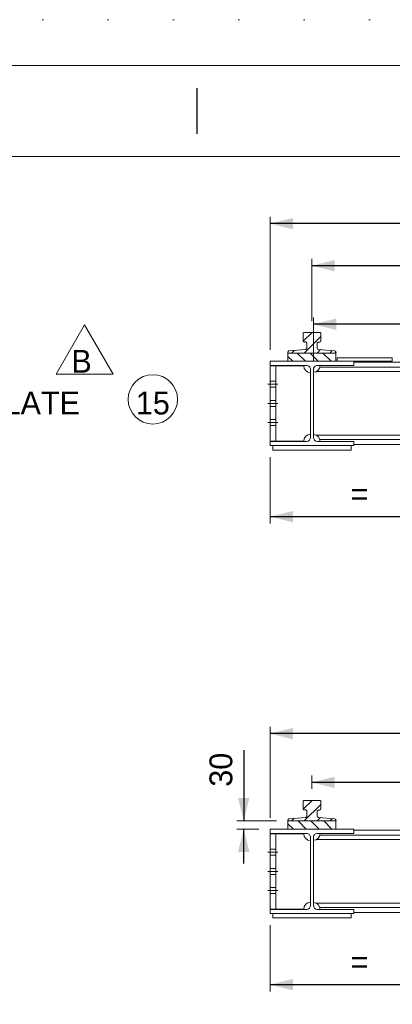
# Model space of a CAD drawing. Header units: millimetres. Extents: x -91343 to -63338, y -767328 to -747548.
# Tile 18 of 42: x -80238 to -78879, y -751139 to -747548. Entities that reach past the tile are written whole.
import ezdxf
from ezdxf.enums import TextEntityAlignment as Align

# ---------------------------------------------------------------- set-up
doc = ezdxf.new("R2010")
doc.units = ezdxf.units.MM
doc.header["$MEASUREMENT"] = 0
for name, pattern in [('DGN Style 1', [238.07239474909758, 0.396127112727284, -237.6762676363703]), ('DGN Style 2', [396.12711272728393, 237.6762676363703, -158.4508450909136]), ('DGN Style 4', [634.1995074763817, 316.9016901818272, -158.4508450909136, 0.396127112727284, -158.4508450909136]), ('DGN Style 5', [277.2889789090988, 118.8381338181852, -158.4508450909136]), ('DGN Style 6', [753.4337684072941, 0.396127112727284, -158.4508450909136, 277.2889789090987, -158.4508450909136, 0.396127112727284, -158.4508450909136])]:
    doc.linetypes.add(name, pattern=pattern)
doc.styles.add('Style-ENGINEERING', font='ENGINEERING.shx')
doc.styles.add('Style-ENGINEERING_0', font='ENGINEERING.shx')
doc.dimstyles.new('MetricMM', dxfattribs={"dimtxt": 3, "dimasz": 3, "dimexe": 1.5, "dimexo": 1.5, "dimgap": 1.5, "dimtad": 1, "dimdec": 0, "dimzin": 7, "dimtxsty": 'Style-ENGINEERING_0', "dimcen": 0.09, "dimclrd": 1, "dimclre": 1, "dimclrt": 7, "dimadec": 0, "dimazin": 3, "dimtfac": 1, "dimtdec": 0, "dimtofl": 0, "dimtmove": 0, "dimatfit": 3, "dimfxl": 1, "dimtzin": 7, "dimlwd": -1, "dimlwe": 0, "dimarcsym": 0})

# ---------------------------------------------------------------- blocks, each defined once
blk = doc.blocks.new('*U570')
blk.add_line((-67.63014625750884, 284.529773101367), (-67.63014625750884, 289.5297731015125))
at = {"color": 7, "linetype": 'Continuous', "lineweight": 0, "flags": 128}
blk.add_lwpolyline([(-415.5468129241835, 292.0297731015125), (415.4531870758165, 292.0297731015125), (415.4531870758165, -291.9702268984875), (-415.5468129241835, -291.9702268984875), (-415.5468129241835, 292.0297731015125)], close=True, dxfattribs=at)
at = {"color": 7, "linetype": 'Continuous', "lineweight": 13, "flags": 128}
blk.add_lwpolyline([(-405.546812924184, 282.029773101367), (405.4531870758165, 282.029773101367), (405.4531870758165, -281.9702268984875), (-405.546812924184, -281.9702268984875), (-405.546812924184, 282.029773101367)], close=True, dxfattribs=at)
blk = doc.blocks.new('H 305x305x97kgm_7')
at = {"color": 7, "linetype": 'Continuous', "lineweight": 0, "extrusion": (0, 0, -1), "flags": 128}
blk.add_lwpolyline([(-304.7999999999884, 1.164153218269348e-10), (-304.7999999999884, 15.40000000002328), (-172.5499999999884, 15.40000000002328, 0.414213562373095), (-157.3499999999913, 30.60000000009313), (-157.3499999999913, 277.2000000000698, 0.414213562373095), (-172.5499999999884, 292.4000000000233), (-304.7999999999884, 292.4000000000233), (-304.7999999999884, 307.8000000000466), (1.455191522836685e-11, 307.8000000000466), (1.455191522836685e-11, 292.4000000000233), (-132.2499999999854, 292.4000000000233, 0.414213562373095), (-147.4499999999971, 277.2000000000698), (-147.4499999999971, 30.60000000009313, 0.414213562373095), (-132.2499999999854, 15.40000000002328), (1.455191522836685e-11, 15.40000000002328), (1.455191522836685e-11, 1.164153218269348e-10), (-304.7999999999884, 1.164153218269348e-10)], format="xyb", close=True, dxfattribs=at)
blk = doc.blocks.new('*D612')
at = {"color": 1, "linetype": 'Continuous', "lineweight": 0, "transparency": 16777216}
for p, q in [((-1832.044195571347, 7084.457269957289), (-1832.044195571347, 7133.352132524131)), ((617.9558044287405, 7084.457269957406), (617.9558044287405, 7133.352132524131))]:
    blk.add_line(p, q, dxfattribs=at)
at = {"color": 1, "linetype": 'Continuous', "transparency": 16777216}
blk.add_line((617.9558044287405, 7108.377132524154), (-1832.044195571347, 7108.377132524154), dxfattribs=at)
at = {"color": 1, "linetype": 'Continuous', "lineweight": 0, "transparency": 16777216}
blk.add_solid([(-1748.794195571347, 7087.564632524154), (-1832.044195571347, 7108.377132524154), (-1748.794195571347, 7129.189632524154)], dxfattribs=at)
at = {"color": 1, "linetype": 'Continuous', "lineweight": 0, "transparency": 16777216, "extrusion": (0, 0, -1)}
blk.add_solid([(-534.7058044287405, 7129.189632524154), (-617.9558044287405, 7108.377132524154), (-534.7058044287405, 7087.564632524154)], dxfattribs=at)
at = {"layer": 'Defpoints', "color": 7, "linetype": 'Continuous', "lineweight": 0, "transparency": 16777216}
for p in [(-1832.044195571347, 7108.377132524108), (-607.044195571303, 7108.377132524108), (-1832.044195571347, 7042.832269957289), (617.9558044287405, 7042.832269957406)]:
    blk.add_point(p, dxfattribs=at)
at = {"color": 7, "linetype": 'Continuous', "lineweight": 0, "transparency": 16777216, "style": 'Style-ENGINEERING'}
blk.add_text('2 450', height=83.25, dxfattribs=at).set_placement((-798.1066040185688, 7191.627132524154), align=Align.MIDDLE_LEFT)
blk = doc.blocks.new('*D613')
at = {"color": 1, "linetype": 'Continuous', "lineweight": 0, "transparency": 16777216}
for p, q in [((-1984.444195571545, 6979.457269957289), (-1984.444195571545, 7311.298747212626)), ((770.3558044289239, 6979.457269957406), (770.3558044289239, 7311.298747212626))]:
    blk.add_line(p, q, dxfattribs=at)
at = {"color": 1, "linetype": 'Continuous', "transparency": 16777216}
blk.add_line((770.3558044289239, 7286.323747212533), (-1984.444195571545, 7286.323747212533), dxfattribs=at)
at = {"color": 1, "linetype": 'Continuous', "lineweight": 0, "transparency": 16777216}
blk.add_solid([(-1901.194195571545, 7265.511247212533), (-1984.444195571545, 7286.323747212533), (-1901.194195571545, 7307.136247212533)], dxfattribs=at)
at = {"color": 1, "linetype": 'Continuous', "lineweight": 0, "transparency": 16777216, "extrusion": (0, 0, -1)}
blk.add_solid([(-687.1058044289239, 7307.136247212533), (-770.3558044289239, 7286.323747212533), (-687.1058044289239, 7265.511247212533)], dxfattribs=at)
at = {"layer": 'Defpoints', "color": 7, "linetype": 'Continuous', "lineweight": 0, "transparency": 16777216}
for p in [(-1984.444195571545, 7286.323747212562), (-607.0441955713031, 7286.323747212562), (-1984.444195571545, 6937.832269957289), (770.3558044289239, 6937.832269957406)]:
    blk.add_point(p, dxfattribs=at)
at = {"color": 7, "linetype": 'Continuous', "lineweight": 0, "transparency": 16777216, "style": 'Style-ENGINEERING'}
blk.add_text('2 755', height=83.25, dxfattribs=at).set_placement((-798.1066040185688, 7369.573747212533), align=Align.MIDDLE_LEFT)
blk = doc.blocks.new('H 305x305x97kgm_9')
at = {"color": 7, "linetype": 'Continuous', "lineweight": 0, "extrusion": (0, 0, -1), "flags": 128}
blk.add_lwpolyline([(-304.7999999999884, 0), (-304.7999999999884, 15.39999999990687), (-172.5499999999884, 15.39999999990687, 0.414213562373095), (-157.3499999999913, 30.59999999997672), (-157.3499999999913, 277.1999999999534, 0.414213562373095), (-172.5499999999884, 292.3999999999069), (-304.7999999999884, 292.3999999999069), (-304.7999999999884, 307.7999999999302), (0, 307.7999999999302), (0, 292.3999999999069), (-132.25, 292.3999999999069, 0.414213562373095), (-147.4499999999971, 277.1999999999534), (-147.4499999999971, 30.59999999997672, 0.414213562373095), (-132.25, 15.39999999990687), (0, 15.39999999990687), (0, 0), (-304.7999999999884, 0)], format="xyb", close=True, dxfattribs=at)
blk = doc.blocks.new('*D616')
at = {"color": 1, "linetype": 'Continuous', "lineweight": 0, "transparency": 16777216}
for p, q in [((-1832.044195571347, 8791.082111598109), (-1832.044195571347, 9017.71721662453)), ((617.9558044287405, 8791.082111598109), (617.9558044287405, 9017.71721662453))]:
    blk.add_line(p, q, dxfattribs=at)
at = {"color": 1, "linetype": 'Continuous', "transparency": 16777216}
blk.add_line((617.9558044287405, 8992.742216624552), (-1832.044195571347, 8992.742216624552), dxfattribs=at)
at = {"color": 1, "linetype": 'Continuous', "lineweight": 0, "transparency": 16777216}
blk.add_solid([(-1748.794195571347, 8971.929716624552), (-1832.044195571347, 8992.742216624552), (-1748.794195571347, 9013.554716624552)], dxfattribs=at)
at = {"color": 1, "linetype": 'Continuous', "lineweight": 0, "transparency": 16777216, "extrusion": (0, 0, -1)}
blk.add_solid([(-534.7058044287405, 9013.554716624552), (-617.9558044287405, 8992.742216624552), (-534.7058044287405, 8971.929716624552)], dxfattribs=at)
at = {"layer": 'Defpoints', "color": 7, "linetype": 'Continuous', "lineweight": 0, "transparency": 16777216}
for p in [(-1832.044195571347, 8992.742216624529), (-607.0441955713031, 8992.742216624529), (-1832.044195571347, 8749.457111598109), (617.9558044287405, 8749.457111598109)]:
    blk.add_point(p, dxfattribs=at)
at = {"color": 7, "linetype": 'Continuous', "lineweight": 0, "transparency": 16777216, "style": 'Style-ENGINEERING'}
blk.add_text('2 450', height=83.25, dxfattribs=at).set_placement((-798.1066040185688, 9075.992216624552), align=Align.MIDDLE_LEFT)
blk = doc.blocks.new('*D617')
at = {"color": 1, "linetype": 'Continuous', "lineweight": 0, "transparency": 16777216}
for p, q in [((-1984.444195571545, 8686.082111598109), (-1984.444195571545, 9171.244555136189)), ((770.3558044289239, 8686.082111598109), (770.3558044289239, 9171.244555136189))]:
    blk.add_line(p, q, dxfattribs=at)
at = {"color": 1, "linetype": 'Continuous', "transparency": 16777216}
blk.add_line((770.3558044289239, 9146.269555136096), (-1984.444195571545, 9146.269555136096), dxfattribs=at)
at = {"color": 1, "linetype": 'Continuous', "lineweight": 0, "transparency": 16777216}
blk.add_solid([(-1901.194195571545, 9125.457055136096), (-1984.444195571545, 9146.269555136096), (-1901.194195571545, 9167.082055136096)], dxfattribs=at)
at = {"color": 1, "linetype": 'Continuous', "lineweight": 0, "transparency": 16777216, "extrusion": (0, 0, -1)}
blk.add_solid([(-687.1058044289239, 9167.082055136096), (-770.3558044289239, 9146.269555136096), (-687.1058044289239, 9125.457055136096)], dxfattribs=at)
at = {"layer": 'Defpoints', "color": 7, "linetype": 'Continuous', "lineweight": 0, "transparency": 16777216}
for p in [(-1984.444195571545, 9146.26955513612), (-607.0441955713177, 9146.26955513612), (-1984.444195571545, 8644.457111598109), (770.3558044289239, 8644.457111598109)]:
    blk.add_point(p, dxfattribs=at)
at = {"color": 7, "linetype": 'Continuous', "lineweight": 0, "transparency": 16777216, "style": 'Style-ENGINEERING'}
blk.add_text('2 755', height=83.25, dxfattribs=at).set_placement((-798.1066040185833, 9229.519555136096), align=Align.MIDDLE_LEFT)
blk = doc.blocks.new('*D660')
at = {"color": 1, "linetype": 'Continuous', "lineweight": 0, "transparency": 16777216}
for p, q in [((-1827.094195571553, 8645.682111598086), (-1827.094195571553, 8804.189878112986)), ((613.0058044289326, 8645.682111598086), (613.0058044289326, 8804.189878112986))]:
    blk.add_line(p, q, dxfattribs=at)
at = {"color": 1, "linetype": 'Continuous', "transparency": 16777216}
blk.add_line((613.0058044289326, 8779.214878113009), (-1827.094195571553, 8779.214878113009), dxfattribs=at)
at = {"color": 1, "linetype": 'Continuous', "lineweight": 0, "transparency": 16777216}
blk.add_solid([(-1743.844195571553, 8758.402378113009), (-1827.094195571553, 8779.214878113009), (-1743.844195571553, 8800.027378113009)], dxfattribs=at)
at = {"color": 1, "linetype": 'Continuous', "lineweight": 0, "transparency": 16777216, "extrusion": (0, 0, -1)}
blk.add_solid([(-529.7558044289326, 8800.027378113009), (-613.0058044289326, 8779.214878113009), (-529.7558044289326, 8758.402378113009)], dxfattribs=at)
at = {"layer": 'Defpoints', "color": 7, "linetype": 'Continuous', "lineweight": 0, "transparency": 16777216}
for p in [(-1827.094195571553, 8779.214878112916), (-607.0441955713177, 8779.214878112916), (-1827.094195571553, 8604.057111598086), (613.0058044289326, 8604.057111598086)]:
    blk.add_point(p, dxfattribs=at)
at = {"color": 7, "linetype": 'Continuous', "lineweight": 0, "transparency": 16777216, "style": 'Style-ENGINEERING'}
blk.add_text('2 440', height=83.25, dxfattribs=at).set_placement((-798.1066040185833, 8862.464878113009), align=Align.MIDDLE_LEFT)
blk = doc.blocks.new('*D779')
at = {"color": 1, "linetype": 'Continuous', "lineweight": 0, "transparency": 16777216}
for p, q in [((-1357.044195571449, 6668.306762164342), (-1357.044195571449, 6346.045985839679)), ((-1984.444195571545, 6588.407269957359), (-1984.444195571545, 6346.045985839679))]:
    blk.add_line(p, q, dxfattribs=at)
at = {"color": 1, "linetype": 'Continuous', "transparency": 16777216}
blk.add_line((-1984.444195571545, 6371.020985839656), (-1357.044195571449, 6371.020985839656), dxfattribs=at)
at = {"color": 1, "linetype": 'Continuous', "lineweight": 0, "transparency": 16777216}
blk.add_solid([(-1901.194195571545, 6350.208485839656), (-1984.444195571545, 6371.020985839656), (-1901.194195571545, 6391.833485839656)], dxfattribs=at)
at = {"color": 1, "linetype": 'Continuous', "lineweight": 0, "transparency": 16777216, "extrusion": (0, 0, -1)}
blk.add_solid([(1440.294195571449, 6391.833485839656), (1357.044195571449, 6371.020985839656), (1440.294195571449, 6350.208485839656)], dxfattribs=at)
at = {"layer": 'Defpoints', "color": 7, "linetype": 'Continuous', "lineweight": 0, "transparency": 16777216}
for p in [(-1357.044195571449, 6709.931762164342), (-1984.444195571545, 6630.032269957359), (-1670.744195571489, 6371.020985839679), (-1357.044195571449, 6371.020985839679)]:
    blk.add_point(p, dxfattribs=at)
at = {"color": 7, "linetype": 'Continuous', "lineweight": 0, "transparency": 16777216, "style": 'Style-ENGINEERING'}
blk.add_text('=', height=83.25, dxfattribs=at).set_placement((-1691.063821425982, 6454.270985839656), align=Align.MIDDLE_LEFT)
blk = doc.blocks.new('*D782')
at = {"color": 1, "linetype": 'Continuous', "lineweight": 0, "transparency": 16777216}
for p, q in [((-1357.044195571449, 8374.931603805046), (-1357.044195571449, 8052.670827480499)), ((-1984.444195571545, 8295.032111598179), (-1984.444195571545, 8052.670827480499))]:
    blk.add_line(p, q, dxfattribs=at)
at = {"color": 1, "linetype": 'Continuous', "transparency": 16777216}
blk.add_line((-1984.444195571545, 8077.645827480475), (-1357.044195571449, 8077.645827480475), dxfattribs=at)
at = {"color": 1, "linetype": 'Continuous', "lineweight": 0, "transparency": 16777216}
blk.add_solid([(-1901.194195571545, 8056.833327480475), (-1984.444195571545, 8077.645827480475), (-1901.194195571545, 8098.458327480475)], dxfattribs=at)
at = {"color": 1, "linetype": 'Continuous', "lineweight": 0, "transparency": 16777216, "extrusion": (0, 0, -1)}
blk.add_solid([(1440.294195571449, 8098.458327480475), (1357.044195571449, 8077.645827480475), (1440.294195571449, 8056.833327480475)], dxfattribs=at)
at = {"layer": 'Defpoints', "color": 7, "linetype": 'Continuous', "lineweight": 0, "transparency": 16777216}
for p in [(-1357.044195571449, 8416.556603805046), (-1984.444195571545, 8336.657111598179), (-1670.744195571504, 8077.645827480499), (-1357.044195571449, 8077.645827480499)]:
    blk.add_point(p, dxfattribs=at)
at = {"color": 7, "linetype": 'Continuous', "lineweight": 0, "transparency": 16777216, "style": 'Style-ENGINEERING'}
blk.add_text('=', height=83.25, dxfattribs=at).set_placement((-1691.063821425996, 8160.895827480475), align=Align.MIDDLE_LEFT)
blk = doc.blocks.new('*D806')
at = {"color": 1, "linetype": 'Continuous', "transparency": 16777216}
for p, q in [((-2081.008841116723, 7226.423517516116), (-2081.008841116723, 6967.832269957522)), ((-2081.008841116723, 6812.957269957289), (-2081.008841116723, 6937.832269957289))]:
    blk.add_line(p, q, dxfattribs=at)
at = {"color": 1, "linetype": 'Continuous', "lineweight": 0, "transparency": 16777216}
for p, q in [((-1961.169195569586, 6967.832269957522), (-2105.983841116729, 6967.832269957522)), ((-2026.069195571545, 6937.832269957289), (-2105.983841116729, 6937.832269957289))]:
    blk.add_line(p, q, dxfattribs=at)
blk.add_solid([(-2060.196341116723, 7051.082269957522), (-2081.008841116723, 6967.832269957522), (-2101.821341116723, 7051.082269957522)], dxfattribs=at)
at = {"color": 1, "linetype": 'Continuous', "lineweight": 0, "transparency": 16777216, "extrusion": (0, 0, -1)}
blk.add_solid([(2101.821341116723, 6854.582269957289), (2081.008841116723, 6937.832269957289), (2060.196341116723, 6854.582269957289)], dxfattribs=at)
at = {"layer": 'Defpoints', "color": 7, "linetype": 'Continuous', "lineweight": 0, "transparency": 16777216}
for p in [(-2081.008841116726, 7159.565393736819), (-1919.544195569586, 6967.832269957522), (-2081.008841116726, 6937.832269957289), (-1984.444195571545, 6937.832269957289)]:
    blk.add_point(p, dxfattribs=at)
at = {"color": 7, "linetype": 'Continuous', "lineweight": 0, "transparency": 16777216, "style": 'Style-ENGINEERING'}
blk.add_text('30', height=83.25, rotation=90, dxfattribs=at).set_placement((-2164.258841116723, 7092.707269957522), align=Align.MIDDLE_LEFT)
blk = doc.blocks.new('*U1122')
at = {"color": 1, "linetype": 'Continuous', "lineweight": 13, "flags": 128}
blk.add_lwpolyline([(-0.002244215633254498, 101.0612286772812), (103.9208042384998, -78.93877132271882), (-103.9252926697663, -78.93877132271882), (-0.002244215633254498, 101.0612286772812)], close=True, dxfattribs=at)
at = {"color": 7, "linetype": 'DGN Style 5', "lineweight": 0, "insert": (26.23187138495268, -31.6938358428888), "char_height": 83.25000000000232, "attachment_point": 6, "line_spacing_factor": 0.6, "style": 'Style-ENGINEERING'}
blk.add_mtext('B', dxfattribs=at)
blk = doc.blocks.new('*U807')
at = {"color": 7, "linetype": 'Continuous', "lineweight": 0}
blk.add_line((-483.2880076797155, 32.01023329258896), (-458.2880076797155, 32.01023329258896), dxfattribs=at)
at = {"color": 7, "linetype": 'Continuous', "lineweight": 13, "extrusion": (0, 0, -1)}
blk.add_circle((-511.0677545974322, 32.01023329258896), 90.00000000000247, dxfattribs=at)
at = {"color": 7, "linetype": 'DGN Style 5', "lineweight": 0, "extrusion": (0, 0, -1), "char_height": 83.25000000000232, "text_direction": (1, 1.224606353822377e-16, 0), "line_spacing_factor": 0.6, "style": 'Style-ENGINEERING'}
for s, insert, attachment_point in [('SOLE PLATE', (-435.2844517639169, 45.88523329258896), 4), ('15', (511.0677545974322, 45.88523329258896), 5)]:
    blk.add_mtext(s, dxfattribs=dict(at, insert=insert, attachment_point=attachment_point))
at = {"color": 1, "linetype": 'Continuous'}
blk.add_leader([(-601.081204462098, -122.0195890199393), (-483.2880076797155, 32.01023329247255)], dimstyle='MetricMM', override={"dimtxt": 83.25, "dimasz": 83.25, "dimgap": 41.625, "dimclrd": 0, "dimlwd": 65534}, dxfattribs=at)
blk = doc.blocks.new('*U569')
at = {"linetype": 'DGN Style 6', "lineweight": 0}
h = blk.add_hatch(dxfattribs=at)
h.set_pattern_fill('HATCH', color=5, style=0, pattern_type=2)
h.set_pattern_definition([(45, (-1831.623688, 8713.549545), (-23.33452377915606, 23.33452377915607), [])])
h.paths.add_polyline_path([(-1744.544195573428, 8677.82986626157, 0.3917214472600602), (-1749.157587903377, 8682.814897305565), (-1808.430803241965, 8687.411755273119, -0.3917214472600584), (-1813.0441955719, 8692.396786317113), (-1813.044195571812, 8709.457111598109, -0.414213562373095), (-1808.044195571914, 8714.457111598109), (-1804.544195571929, 8714.457111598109, 0.414213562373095), (-1799.544195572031, 8719.457111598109), (-1799.544195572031, 8744.457111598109, 0.414213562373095), (-1804.544195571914, 8749.457111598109), (-1859.544195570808, 8749.457111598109, 0.414213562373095), (-1864.544195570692, 8744.457111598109), (-1864.544195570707, 8719.457111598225, 0.5232725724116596), (-1857.794195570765, 8714.7733630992, -0.5232725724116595), (-1851.04419557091, 8710.089614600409), (-1851.044195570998, 8692.39678631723, -0.3917214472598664), (-1855.657587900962, 8687.411755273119), (-1914.930803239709, 8682.814897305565, 0.3917214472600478), (-1919.544195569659, 8677.82986626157), (-1919.544195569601, 8674.457111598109), (-1744.5441955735, 8674.457111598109)])
h = blk.add_hatch(dxfattribs=at)
h.set_pattern_fill('HATCH', style=0, pattern_type=2)
h.set_pattern_definition([(315, (-1781.88392, 8655.330353), (23.33452377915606, 23.33452377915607), [])])
h.paths.add_polyline_path([(-1744.544195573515, 8644.457111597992), (-1744.5441955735, 8674.457111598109), (-1919.544195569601, 8674.457111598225), (-1919.544195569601, 8644.457111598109)])
h = blk.add_hatch(dxfattribs=at)
h.set_pattern_fill('HATCH', color=5, style=0, pattern_type=2)
h.set_pattern_definition([(45, (-1831.623688, 7006.849545), (-23.33452377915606, 23.33452377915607), [])])
h.paths.add_polyline_path([(-1744.544195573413, 6971.205024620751, 0.3917214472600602), (-1749.157587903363, 6976.190055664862), (-1808.43080324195, 6980.786913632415, -0.3917214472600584), (-1813.044195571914, 6985.771944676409), (-1813.044195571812, 7002.832269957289, -0.414213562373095), (-1808.044195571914, 7007.832269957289), (-1804.544195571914, 7007.832269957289, 0.414213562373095), (-1799.544195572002, 7012.832269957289), (-1799.544195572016, 7037.832269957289, 0.414213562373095), (-1804.544195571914, 7042.832269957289), (-1859.544195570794, 7042.832269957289, 0.414213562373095), (-1864.544195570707, 7037.832269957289), (-1864.544195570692, 7012.832269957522, 0.5232725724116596), (-1857.79419557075, 7008.148521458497, -0.5232725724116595), (-1851.044195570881, 7003.464772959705), (-1851.044195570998, 6985.771944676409, -0.3917214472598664), (-1855.657587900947, 6980.786913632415), (-1914.930803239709, 6976.190055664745, 0.3917214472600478), (-1919.544195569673, 6971.205024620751), (-1919.544195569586, 6967.832269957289), (-1744.5441955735, 6967.832269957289)])
h = blk.add_hatch(dxfattribs=at)
h.set_pattern_fill('HATCH', style=0, pattern_type=2)
h.set_pattern_definition([(315, (-1829.118442, 6952.139901), (23.33452377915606, 23.33452377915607), [])])
h.paths.add_polyline_path([(-1919.544195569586, 6937.832269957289), (-1744.5441955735, 6937.832269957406), (-1744.5441955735, 6967.832269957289), (-1919.544195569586, 6967.832269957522)])
at = {"color": 7, "linetype": 'Continuous', "lineweight": 0}
for p, q in [((-1802.959440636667, 8622.536865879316), (588.871049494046, 8622.536865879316)), ((-1679.644195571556, 8640.557111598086), (465.5558044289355, 8640.557111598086)), ((-1816.133945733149, 8606.587734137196), (602.0455545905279, 8606.587734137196)), ((-1816.133945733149, 8374.526489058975), (602.0455545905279, 8374.526489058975)), ((-1802.959440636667, 8358.577357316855), (588.871049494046, 8358.577357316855)), ((-1679.644195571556, 8340.557111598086), (465.5558044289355, 8340.557111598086)), ((-1679.644195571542, 6933.932269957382), (465.5558044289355, 6933.932269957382)), ((-1816.13394573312, 6899.962892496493), (602.0455545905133, 6899.962892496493)), ((-1802.959440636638, 6915.912024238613), (588.8710494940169, 6915.912024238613)), ((-1816.13394573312, 6667.901647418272), (602.0455545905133, 6667.901647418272)), ((-1802.959440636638, 6651.952515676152), (588.8710494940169, 6651.952515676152)), ((-1679.644195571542, 6633.932269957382), (465.5558044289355, 6633.932269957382))]:
    blk.add_line(p, q, dxfattribs=at)
at = {"color": 1, "linetype": 'DGN Style 4', "lineweight": 0}
for p, q in [((-1956.074212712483, 8560.557111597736), (-1992.976804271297, 8560.557111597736)), ((-1956.074212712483, 8490.557111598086), (-1992.976804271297, 8490.557111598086)), ((-1956.074212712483, 8420.557111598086), (-1992.976804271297, 8420.557111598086)), ((-1956.074212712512, 6853.932269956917), (-1992.97680427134, 6853.932269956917)), ((-1956.074212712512, 6783.932269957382), (-1992.97680427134, 6783.932269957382)), ((-1956.074212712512, 6713.932269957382), (-1992.97680427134, 6713.932269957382))]:
    blk.add_line(p, q, dxfattribs=at)
at = {"color": 7, "linetype": 'DGN Style 1', "lineweight": 0, "flags": 128}
blk.add_lwpolyline([(-14002.69373853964, 9890.071782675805), (14002.60626146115, 9890.071782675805), (14002.60626146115, -9890.128217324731), (-14002.69373853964, -9890.128217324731), (-14002.69373853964, 9890.071782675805)], close=True, dxfattribs=at)
at = {"color": 5, "linetype": 'Continuous', "lineweight": 0, "flags": 128}
for points in [[(-1744.5441955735, 8674.457111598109), (-1919.544195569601, 8674.457111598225), (-1919.544195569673, 8677.82986626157, -0.3917214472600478), (-1914.930803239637, 8682.814897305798), (-1855.657587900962, 8687.411755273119, 0.3917214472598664), (-1851.044195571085, 8692.39678631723), (-1851.04419557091, 8710.089614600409, 0.5232725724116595), (-1857.794195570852, 8714.773363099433, -0.5232725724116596), (-1864.544195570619, 8719.457111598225), (-1864.544195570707, 8744.457111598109, -0.414213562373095), (-1859.544195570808, 8749.457111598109), (-1804.544195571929, 8749.457111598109, -0.414213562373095), (-1799.544195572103, 8744.457111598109), (-1799.544195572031, 8719.457111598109, -0.414213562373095), (-1804.544195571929, 8714.457111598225), (-1808.044195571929, 8714.457111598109, 0.414213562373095), (-1813.04419557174, 8709.457111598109), (-1813.044195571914, 8692.396786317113, 0.3917214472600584), (-1808.430803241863, 8687.411755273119), (-1749.157587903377, 8682.814897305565, -0.3917214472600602), (-1744.544195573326, 8677.82986626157), (-1744.5441955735, 8674.457111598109)], [(-1744.5441955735, 6967.832269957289), (-1919.544195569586, 6967.832269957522), (-1919.544195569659, 6971.205024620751, -0.3917214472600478), (-1914.930803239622, 6976.190055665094), (-1855.657587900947, 6980.786913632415, 0.3917214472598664), (-1851.04419557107, 6985.771944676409), (-1851.044195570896, 7003.464772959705, 0.5232725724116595), (-1857.794195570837, 7008.14852145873, -0.5232725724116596), (-1864.544195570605, 7012.832269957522), (-1864.544195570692, 7037.832269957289, -0.414213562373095), (-1859.544195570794, 7042.832269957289), (-1804.544195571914, 7042.832269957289, -0.414213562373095), (-1799.544195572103, 7037.832269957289), (-1799.544195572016, 7012.832269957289, -0.414213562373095), (-1804.544195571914, 7007.832269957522), (-1808.044195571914, 7007.832269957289, 0.414213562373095), (-1813.044195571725, 7002.832269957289), (-1813.0441955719, 6985.771944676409, 0.3917214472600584), (-1808.430803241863, 6980.786913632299), (-1749.157587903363, 6976.190055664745, -0.3917214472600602), (-1744.544195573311, 6971.205024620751), (-1744.5441955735, 6967.832269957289)]]:
    blk.add_lwpolyline(points, format="xyb", close=True, dxfattribs=at)
at = {"color": 5, "linetype": 'DGN Style 6', "lineweight": 0, "flags": 128}
for points in [[(-1744.544195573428, 8677.82986626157, 0.3917214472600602), (-1749.157587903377, 8682.814897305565), (-1808.430803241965, 8687.411755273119, -0.3917214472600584), (-1813.0441955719, 8692.396786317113), (-1813.044195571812, 8709.457111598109, -0.414213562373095), (-1808.044195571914, 8714.457111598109), (-1804.544195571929, 8714.457111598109, 0.414213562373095), (-1799.544195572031, 8719.457111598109), (-1799.544195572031, 8744.457111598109, 0.414213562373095), (-1804.544195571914, 8749.457111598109), (-1859.544195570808, 8749.457111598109, 0.414213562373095), (-1864.544195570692, 8744.457111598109), (-1864.544195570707, 8719.457111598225, 0.5232725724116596), (-1857.794195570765, 8714.7733630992, -0.5232725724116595), (-1851.04419557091, 8710.089614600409), (-1851.044195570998, 8692.39678631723, -0.3917214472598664), (-1855.657587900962, 8687.411755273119), (-1914.930803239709, 8682.814897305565, 0.3917214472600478), (-1919.544195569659, 8677.82986626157), (-1919.544195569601, 8674.457111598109), (-1744.5441955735, 8674.457111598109), (-1744.544195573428, 8677.82986626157)], [(-1744.544195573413, 6971.205024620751, 0.3917214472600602), (-1749.157587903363, 6976.190055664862), (-1808.43080324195, 6980.786913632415, -0.3917214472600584), (-1813.044195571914, 6985.771944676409), (-1813.044195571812, 7002.832269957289, -0.414213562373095), (-1808.044195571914, 7007.832269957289), (-1804.544195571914, 7007.832269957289, 0.414213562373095), (-1799.544195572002, 7012.832269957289), (-1799.544195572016, 7037.832269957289, 0.414213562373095), (-1804.544195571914, 7042.832269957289), (-1859.544195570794, 7042.832269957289, 0.414213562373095), (-1864.544195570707, 7037.832269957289), (-1864.544195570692, 7012.832269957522, 0.5232725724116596), (-1857.79419557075, 7008.148521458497, -0.5232725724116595), (-1851.044195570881, 7003.464772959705), (-1851.044195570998, 6985.771944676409, -0.3917214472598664), (-1855.657587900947, 6980.786913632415), (-1914.930803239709, 6976.190055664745, 0.3917214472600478), (-1919.544195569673, 6971.205024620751), (-1919.544195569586, 6967.832269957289), (-1744.5441955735, 6967.832269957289), (-1744.544195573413, 6971.205024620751)]]:
    blk.add_lwpolyline(points, format="xyb", close=True, dxfattribs=at)
at = {"color": 7, "linetype": 'Continuous', "lineweight": 0, "flags": 128}
for points in [[(-1919.544195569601, 8674.457111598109), (-1919.544195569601, 8644.457111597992), (-1744.544195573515, 8644.457111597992), (-1744.544195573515, 8674.457111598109), (-1919.544195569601, 8674.457111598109)], [(-1919.544195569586, 6967.832269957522), (-1744.5441955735, 6967.832269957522), (-1744.5441955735, 6937.832269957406), (-1919.544195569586, 6937.832269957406), (-1919.544195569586, 6967.832269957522)]]:
    blk.add_lwpolyline(points, dxfattribs=at)
at = {"color": 7, "linetype": 'DGN Style 6', "lineweight": 0, "flags": 128}
for points in [[(-1744.544195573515, 8644.457111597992), (-1744.5441955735, 8674.457111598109), (-1919.544195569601, 8674.457111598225), (-1919.544195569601, 8644.457111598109), (-1744.544195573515, 8644.457111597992)], [(-1919.544195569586, 6937.832269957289), (-1744.5441955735, 6937.832269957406), (-1744.5441955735, 6967.832269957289), (-1919.544195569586, 6967.832269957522), (-1919.544195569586, 6937.832269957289)]]:
    blk.add_lwpolyline(points, close=True, dxfattribs=at)
at = {"color": 7, "linetype": 'Continuous', "lineweight": 0, "flags": 128}
for points in [[(-1540.142873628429, 8656.457111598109), (-1540.142873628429, 8644.457111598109), (-1740.144195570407, 8644.457111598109), (-1740.144195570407, 8656.457111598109), (-1540.142873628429, 8656.457111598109)], [(-1984.444195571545, 8628.057111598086), (-1964.444195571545, 8628.057111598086), (-1964.444195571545, 8353.057111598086), (-1984.444195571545, 8353.057111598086), (-1984.444195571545, 8628.057111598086)], [(-1984.444195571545, 6921.432269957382), (-1964.444195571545, 6921.432269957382), (-1964.444195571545, 6646.432269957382), (-1984.444195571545, 6646.432269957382), (-1984.444195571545, 6921.432269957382)]]:
    blk.add_lwpolyline(points, close=True, dxfattribs=at)
for points in [[(-1861.994195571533, 8628.057111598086, 0.414213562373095), (-1836.994195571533, 8603.057111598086), (-1836.994195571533, 8378.057111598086, 0.414213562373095), (-1861.994195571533, 8353.057111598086), (-1964.444195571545, 8353.057111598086), (-1964.444195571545, 8628.057111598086), (-1861.994195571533, 8628.057111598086)], [(-1861.994195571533, 6921.432269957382, 0.414213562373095), (-1836.994195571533, 6896.432269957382), (-1836.994195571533, 6671.432269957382, 0.414213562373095), (-1861.994195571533, 6646.432269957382), (-1964.444195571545, 6646.432269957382), (-1964.444195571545, 6921.432269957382), (-1861.994195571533, 6921.432269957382)]]:
    blk.add_lwpolyline(points, format="xyb", close=True, dxfattribs=at)
at = {"color": 7, "linetype": 'DGN Style 2', "lineweight": 0, "flags": 128}
for points in [[(-1984.444195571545, 8571.557111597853), (-1964.444195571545, 8571.55711159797)], [(-1984.444195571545, 8549.557111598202), (-1964.444195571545, 8549.557111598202)], [(-1984.444195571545, 8501.557111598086), (-1964.444195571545, 8501.557111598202)], [(-1984.444195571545, 8479.557111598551), (-1964.444195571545, 8479.557111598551)], [(-1984.444195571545, 8431.557111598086), (-1964.444195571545, 8431.557111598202)], [(-1984.444195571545, 8409.557111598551), (-1964.444195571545, 8409.557111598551)], [(-1984.444195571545, 6864.932269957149), (-1964.444195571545, 6864.932269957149)], [(-1984.444195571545, 6842.932269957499), (-1964.444195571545, 6842.932269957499)], [(-1984.444195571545, 6794.932269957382), (-1964.444195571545, 6794.932269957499)], [(-1984.444195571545, 6772.932269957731), (-1964.444195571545, 6772.932269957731)], [(-1984.444195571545, 6724.932269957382), (-1964.444195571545, 6724.932269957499)], [(-1984.444195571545, 6702.932269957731), (-1964.444195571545, 6702.932269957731)]]:
    blk.add_lwpolyline(points, dxfattribs=at)
at = {"color": 30, "linetype": 'Continuous', "lineweight": 0, "flags": 128}
for points in [[(-1689.644195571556, 8336.657111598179), (-1689.644195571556, 8320.657111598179), (-1974.444195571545, 8320.657111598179), (-1974.444195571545, 8336.657111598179), (-1689.644195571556, 8336.657111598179)], [(-1689.644195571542, 6630.032269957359), (-1689.644195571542, 6614.032269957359), (-1974.444195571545, 6614.032269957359), (-1974.444195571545, 6630.032269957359), (-1689.644195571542, 6630.032269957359)]]:
    blk.add_lwpolyline(points, close=True, dxfattribs=at)
at = {"color": 7, "linetype": 'Continuous', "lineweight": 0}
for centre, radius, start, end in [((-1827.094195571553, 8629.057111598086), 25, 270, 0), ((-1827.094195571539, 6922.432269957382), 25.00000000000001, 270.0000000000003, 2.798888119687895e-13)]:
    blk.add_arc(centre, radius, start, end, dxfattribs=at)
at = {"color": 7, "linetype": 'Continuous', "lineweight": 0, "extrusion": (0, 0, -1)}
for centre, radius in [((1827.094195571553, 8352.057111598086), 25), ((1827.094195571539, 6645.432269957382), 25.00000000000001)]:
    blk.add_arc(centre, radius, 90, 180, dxfattribs=at)
at = {"xscale": 33.30000000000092, "yscale": 33.30000000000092, "zscale": 33.30000000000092}
blk.add_blockref('*U570', (1.515131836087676, -1.019661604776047), dxfattribs=at)
at = {"color": 1, "linetype": 'Continuous', "lineweight": 13}
blk.add_blockref('*U1122', (-2661.292119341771, 8675.9910606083), dxfattribs=at)
at = {"color": 7, "linetype": 'Continuous', "lineweight": 0, "extrusion": (0, 0, -1)}
for name, p, rotation in [('*U807', (2923.368113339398, 8537.43752257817), 180), ('H 305x305x97kgm_7', (1679.644195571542, 6630.032269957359), 359.9999999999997)]:
    blk.add_blockref(name, p, dxfattribs=dict(at, rotation=rotation))
blk.add_blockref('H 305x305x97kgm_9', (1679.644195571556, 8336.657111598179), dxfattribs=at)
at = {"color": 1, "linetype": 'Continuous'}
for base, p1, p2, angle, text, picture, middle in [((-1984.444195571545, 9146.26955513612), (770.3558044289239, 8644.457111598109), (-1984.444195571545, 8644.457111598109), 180, '\\FSTANDARD;<>', '*D617', (-607.0441955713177, 9146.26955513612)), ((-1832.044195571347, 8992.742216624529), (617.9558044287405, 8749.457111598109), (-1832.044195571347, 8749.457111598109), 180, '\\FSTANDARD;<>', '*D616', (-607.0441955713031, 8992.742216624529)), ((-1827.094195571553, 8779.214878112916), (613.0058044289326, 8604.057111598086), (-1827.094195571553, 8604.057111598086), 180, '\\FSTANDARD;<>', '*D660', (-607.0441955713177, 8779.214878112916)), ((-1984.444195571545, 7286.323747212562), (770.3558044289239, 6937.832269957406), (-1984.444195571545, 6937.832269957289), 180.0000000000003, '\\FSTANDARD;<>', '*D613', (-607.0441955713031, 7286.323747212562)), ((-1832.044195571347, 7108.377132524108), (617.9558044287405, 7042.832269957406), (-1832.044195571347, 7042.832269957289), 180.0000000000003, '\\FSTANDARD;<>', '*D612', (-607.044195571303, 7108.377132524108)), ((-1357.044195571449, 6371.020985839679), (-1984.444195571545, 6630.032269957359), (-1357.044195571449, 6709.931762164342), 2.926110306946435e-13, '\\FSTANDARD;=', '*D779', (-1670.744195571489, 6371.020985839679))]:
    dim = blk.add_linear_dim(base=base, p1=p1, p2=p2, angle=angle, text=text, dimstyle='MetricMM', override={"dimtxt": 83.25, "dimasz": 83.25, "dimexe": 24.975, "dimexo": 41.625, "dimgap": 41.625}, dxfattribs=at)
    dim.commit()
    dim.dimension.update_dxf_attribs({"geometry": picture, "text_midpoint": middle})
dim = blk.add_linear_dim(base=(-1357.044195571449, 8077.645827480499), p1=(-1984.444195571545, 8336.657111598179), p2=(-1357.044195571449, 8416.556603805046), text='\\FSTANDARD;=', dimstyle='MetricMM', override={"dimtxt": 83.25, "dimasz": 83.25, "dimexe": 24.975, "dimexo": 41.625, "dimgap": 41.625}, dxfattribs=at)
dim.commit()
dim.dimension.update_dxf_attribs({"geometry": '*D782', "text_midpoint": (-1670.744195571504, 8077.645827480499)})
dim = blk.add_linear_dim(base=(-2081.008841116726, 6937.832269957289), p1=(-1919.544195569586, 6967.832269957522), p2=(-1984.444195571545, 6937.832269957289), angle=270, text='\\FSTANDARD;<>', dimstyle='MetricMM', override={"dimtxt": 83.25, "dimasz": 83.25, "dimexe": 24.975, "dimexo": 41.625, "dimgap": 41.625, "dimatfit": 0}, dxfattribs=at)
dim.commit()
dim.dimension.update_dxf_attribs({"geometry": '*D806', "text_midpoint": (-2081.008841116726, 7159.565393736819), "dimtype": 128})

msp = doc.modelspace()

# ---------------------------------------------------------------- block references
at = {"color": 7, "linetype": 'Continuous', "lineweight": 13}
msp.add_blockref('*U569', (-77340.2, -757437.75), dxfattribs=at)

doc.saveas('drawing.dxf')
